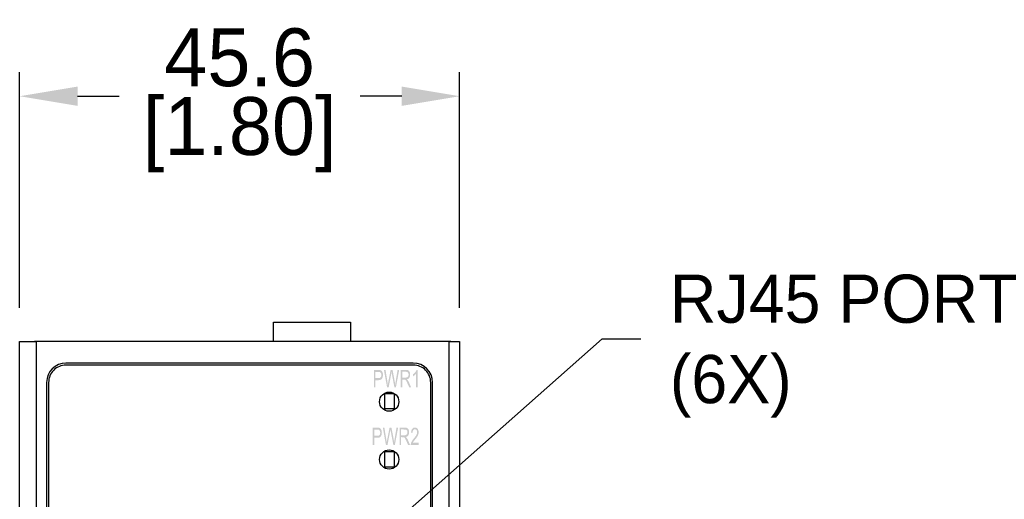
# Model space of a CAD drawing. Header units: inches. Extents: x 0 to 559, y 0 to 432.
# Tile 3 of 4: x 147 to 250, y 269 to 319. Entities that reach past the tile are written whole.
import ezdxf
from ezdxf import colors
from ezdxf.entities.mleader import LeaderData, LeaderLine
from ezdxf.math import Vec2, Vec3

# ---------------------------------------------------------------- set-up
doc = ezdxf.new("R2010")
doc.units = ezdxf.units.IN
doc.header["$LTSCALE"] = 10
doc.header["$MEASUREMENT"] = 0
doc.layers.add('DIMENSIONS', color=140, linetype='Continuous')
doc.layers.add('TEXT', color=140, linetype='Continuous')
doc.dimstyles.get("Standard").update_dxf_attribs({"dimtxt": 6, "dimasz": 6, "dimexe": 2.5, "dimexo": 3.5, "dimgap": 1, "dimtad": 0, "dimtih": 1, "dimtoh": 1, "dimdec": 1, "dimzin": 0, "dimdsep": 46, "dimtxsty": 'Standard', "dimcen": 0, "dimadec": 0, "dimazin": 0, "dimtfac": 1, "dimtdec": 1, "dimtofl": 0, "dimtmove": 0, "dimatfit": 3, "dimfxl": 1, "dimtolj": 1, "dimtzin": 0, "dimarcsym": 0})

# ---------------------------------------------------------------- blocks, each defined once
blk = doc.blocks.new('*D15')
at = {"layer": 'DEFPOINTS', "color": 0, "transparency": 16777216}
for p in [(193.06, 311.28), (147.46, 285.84), (193.06, 285.84)]:
    blk.add_point(p, dxfattribs=at)
at = {"layer": 'DIMENSIONS', "color": 0, "lineweight": -2, "transparency": 16777216}
for p, q in [((147.46, 289.34), (147.46, 313.78)), ((193.06, 289.34), (193.06, 313.78)), ((153.46, 311.28), (157.76, 311.28)), ((187.06, 311.28), (182.76, 311.28))]:
    blk.add_line(p, q, dxfattribs=at)
at = {"layer": 'DIMENSIONS', "color": 0, "transparency": 16777216}
for points in [[(153.46, 312.28), (153.46, 310.28), (147.46, 311.28)], [(187.06, 312.28), (187.06, 310.28), (193.06, 311.28)]]:
    blk.add_solid(points, dxfattribs=at)
at = {"layer": 'DIMENSIONS', "color": 0, "transparency": 16777216, "char_height": 6, "attachment_point": 5}
for s, insert in [('\\A1;45.6', (170.26, 315.28)), ('\\A1;[1.80]', (170.26, 307.28))]:
    blk.add_mtext(s, dxfattribs=dict(at, insert=insert))

msp = doc.modelspace()

# ---------------------------------------------------------------- hatches: boundary and pattern name
h = msp.add_hatch(color=256)
edge = h.paths.add_edge_path(flags=16)
edge.add_spline(control_points=[(184.34, 282.03), (184.34, 282.03), (184.65, 282.03), (184.65, 282.03), (184.65, 282.03), (184.7, 282.03), (184.75, 282.04), (184.79, 282.05), (184.79, 282.05), (184.82, 282.07), (184.85, 282.09), (184.87, 282.11), (184.87, 282.11), (184.9, 282.14), (184.92, 282.18), (184.93, 282.22), (184.93, 282.22), (184.94, 282.26), (184.95, 282.3), (184.95, 282.36), (184.95, 282.36), (184.95, 282.39), (184.94, 282.43), (184.94, 282.46), (184.94, 282.46), (184.93, 282.49), (184.92, 282.52), (184.91, 282.54), (184.91, 282.54), (184.9, 282.57), (184.89, 282.59), (184.87, 282.6), (184.87, 282.6), (184.86, 282.62), (184.84, 282.64), (184.83, 282.65), (184.83, 282.65), (184.81, 282.65), (184.79, 282.66), (184.76, 282.67), (184.76, 282.67), (184.73, 282.67), (184.69, 282.67), (184.65, 282.67), (184.65, 282.67), (184.65, 282.67), (184.34, 282.68), (184.34, 282.68), (184.34, 282.68), (184.34, 282.68), (184.34, 282.03), (184.34, 282.03)], knot_values=[0, 0, 0, 0, 0.076923, 0.076923, 0.076923, 0.077023, 0.153846, 0.153846, 0.153846, 0.153946, 0.230769, 0.230769, 0.230769, 0.230869, 0.307692, 0.307692, 0.307692, 0.307792, 0.384615, 0.384615, 0.384615, 0.384715, 0.461538, 0.461538, 0.461538, 0.461638, 0.538462, 0.538462, 0.538462, 0.538562, 0.615385, 0.615385, 0.615385, 0.615485, 0.692308, 0.692308, 0.692308, 0.692408, 0.769231, 0.769231, 0.769231, 0.769331, 0.846154, 0.846154, 0.846154, 0.846254, 0.923077, 0.923077, 0.923077, 0.923177, 1, 1, 1, 1], degree=3, periodic=0)
edge = h.paths.add_edge_path()
edge.add_spline(control_points=[(184.17, 281.09), (184.17, 281.09), (184.17, 282.89), (184.17, 282.89), (184.17, 282.89), (184.17, 282.89), (184.64, 282.89), (184.64, 282.89), (184.64, 282.89), (184.69, 282.88), (184.74, 282.88), (184.78, 282.88), (184.78, 282.88), (184.82, 282.87), (184.85, 282.86), (184.88, 282.85), (184.88, 282.85), (184.92, 282.83), (184.95, 282.81), (184.98, 282.78), (184.98, 282.78), (185, 282.76), (185.03, 282.72), (185.05, 282.68), (185.05, 282.68), (185.07, 282.64), (185.09, 282.59), (185.1, 282.54), (185.1, 282.54), (185.11, 282.49), (185.11, 282.43), (185.11, 282.37), (185.11, 282.37), (185.11, 282.29), (185.11, 282.21), (185.09, 282.15), (185.09, 282.15), (185.07, 282.08), (185.04, 282.02), (185.01, 281.97), (185.01, 281.97), (184.98, 281.92), (184.93, 281.88), (184.87, 281.86), (184.87, 281.86), (184.81, 281.83), (184.74, 281.82), (184.65, 281.82), (184.65, 281.82), (184.65, 281.82), (184.34, 281.82), (184.34, 281.82), (184.34, 281.82), (184.34, 281.82), (184.34, 281.09), (184.34, 281.09), (184.34, 281.09), (184.34, 281.09), (184.17, 281.09), (184.17, 281.09)], knot_values=[0, 0, 0, 0, 0.066667, 0.066667, 0.066667, 0.066767, 0.133333, 0.133333, 0.133333, 0.133433, 0.2, 0.2, 0.2, 0.2001, 0.266667, 0.266667, 0.266667, 0.266767, 0.333333, 0.333333, 0.333333, 0.333433, 0.4, 0.4, 0.4, 0.4001, 0.466667, 0.466667, 0.466667, 0.466767, 0.533333, 0.533333, 0.533333, 0.533433, 0.6, 0.6, 0.6, 0.6001, 0.666667, 0.666667, 0.666667, 0.666767, 0.733333, 0.733333, 0.733333, 0.733433, 0.8, 0.8, 0.8, 0.8001, 0.866667, 0.866667, 0.866667, 0.866767, 0.933333, 0.933333, 0.933333, 0.933433, 1, 1, 1, 1], degree=3, periodic=0)
h = msp.add_hatch(color=256)
edge = h.paths.add_edge_path()
edge.add_spline(control_points=[(185.54, 281.09), (185.54, 281.09), (185.21, 282.89), (185.21, 282.89), (185.21, 282.89), (185.21, 282.89), (185.38, 282.89), (185.38, 282.89), (185.38, 282.89), (185.38, 282.89), (185.57, 281.71), (185.57, 281.71), (185.57, 281.71), (185.58, 281.65), (185.59, 281.59), (185.59, 281.53), (185.59, 281.53), (185.6, 281.47), (185.61, 281.4), (185.62, 281.34), (185.62, 281.34), (185.62, 281.34), (185.67, 281.68), (185.67, 281.68), (185.67, 281.68), (185.67, 281.68), (185.91, 282.89), (185.91, 282.89), (185.91, 282.89), (185.91, 282.89), (186.11, 282.89), (186.11, 282.89), (186.11, 282.89), (186.11, 282.89), (186.28, 281.98), (186.28, 281.98), (186.28, 281.98), (186.3, 281.87), (186.32, 281.76), (186.34, 281.65), (186.34, 281.65), (186.36, 281.55), (186.37, 281.44), (186.38, 281.34), (186.38, 281.34), (186.39, 281.4), (186.4, 281.46), (186.41, 281.53), (186.41, 281.53), (186.42, 281.59), (186.43, 281.66), (186.44, 281.73), (186.44, 281.73), (186.44, 281.73), (186.63, 282.89), (186.63, 282.89), (186.63, 282.89), (186.63, 282.89), (186.8, 282.89), (186.8, 282.89), (186.8, 282.89), (186.8, 282.89), (186.46, 281.09), (186.46, 281.09), (186.46, 281.09), (186.46, 281.09), (186.3, 281.09), (186.3, 281.09), (186.3, 281.09), (186.3, 281.09), (186.04, 282.46), (186.04, 282.46), (186.04, 282.46), (186.04, 282.46), (186, 282.67), (186, 282.67), (186, 282.67), (186, 282.65), (186, 282.63), (185.99, 282.61), (185.99, 282.61), (185.99, 282.59), (185.99, 282.57), (185.99, 282.56), (185.99, 282.56), (185.98, 282.54), (185.98, 282.52), (185.98, 282.51), (185.98, 282.51), (185.97, 282.49), (185.97, 282.47), (185.97, 282.46), (185.97, 282.46), (185.97, 282.46), (185.71, 281.09), (185.71, 281.09), (185.71, 281.09), (185.71, 281.09), (185.54, 281.09), (185.54, 281.09)], knot_values=[0, 0, 0, 0, 0.04, 0.04, 0.04, 0.0401, 0.08, 0.08, 0.08, 0.0801, 0.12, 0.12, 0.12, 0.1201, 0.16, 0.16, 0.16, 0.1601, 0.2, 0.2, 0.2, 0.2001, 0.24, 0.24, 0.24, 0.2401, 0.28, 0.28, 0.28, 0.2801, 0.32, 0.32, 0.32, 0.3201, 0.36, 0.36, 0.36, 0.3601, 0.4, 0.4, 0.4, 0.4001, 0.44, 0.44, 0.44, 0.4401, 0.48, 0.48, 0.48, 0.4801, 0.52, 0.52, 0.52, 0.5201, 0.56, 0.56, 0.56, 0.5601, 0.6, 0.6, 0.6, 0.6001, 0.64, 0.64, 0.64, 0.6401, 0.68, 0.68, 0.68, 0.6801, 0.72, 0.72, 0.72, 0.7201, 0.76, 0.76, 0.76, 0.7601, 0.8, 0.8, 0.8, 0.8001, 0.84, 0.84, 0.84, 0.8401, 0.88, 0.88, 0.88, 0.8801, 0.92, 0.92, 0.92, 0.9201, 0.96, 0.96, 0.96, 0.9601, 1, 1, 1, 1], degree=3, periodic=0)
h = msp.add_hatch(color=256)
edge = h.paths.add_edge_path(flags=16)
edge.add_spline(control_points=[(187.11, 282.09), (187.11, 282.09), (187.46, 282.09), (187.46, 282.09), (187.46, 282.09), (187.5, 282.09), (187.53, 282.09), (187.56, 282.1), (187.56, 282.1), (187.59, 282.11), (187.62, 282.12), (187.64, 282.13), (187.64, 282.13), (187.65, 282.14), (187.67, 282.15), (187.69, 282.17), (187.69, 282.17), (187.7, 282.19), (187.72, 282.21), (187.73, 282.23), (187.73, 282.23), (187.74, 282.25), (187.75, 282.28), (187.76, 282.31), (187.76, 282.31), (187.76, 282.33), (187.77, 282.36), (187.77, 282.4), (187.77, 282.4), (187.77, 282.44), (187.76, 282.48), (187.75, 282.52), (187.75, 282.52), (187.74, 282.55), (187.72, 282.58), (187.7, 282.61), (187.7, 282.61), (187.68, 282.64), (187.65, 282.65), (187.62, 282.67), (187.62, 282.67), (187.58, 282.68), (187.54, 282.69), (187.5, 282.69), (187.5, 282.69), (187.5, 282.69), (187.11, 282.69), (187.11, 282.69), (187.11, 282.69), (187.11, 282.69), (187.11, 282.09), (187.11, 282.09)], knot_values=[0, 0, 0, 0, 0.076923, 0.076923, 0.076923, 0.077023, 0.153846, 0.153846, 0.153846, 0.153946, 0.230769, 0.230769, 0.230769, 0.230869, 0.307692, 0.307692, 0.307692, 0.307792, 0.384615, 0.384615, 0.384615, 0.384715, 0.461538, 0.461538, 0.461538, 0.461638, 0.538462, 0.538462, 0.538462, 0.538562, 0.615385, 0.615385, 0.615385, 0.615485, 0.692308, 0.692308, 0.692308, 0.692408, 0.769231, 0.769231, 0.769231, 0.769331, 0.846154, 0.846154, 0.846154, 0.846254, 0.923077, 0.923077, 0.923077, 0.923177, 1, 1, 1, 1], degree=3, periodic=0)
edge = h.paths.add_edge_path()
edge.add_spline(control_points=[(186.95, 281.09), (186.95, 281.09), (186.95, 282.89), (186.95, 282.89), (186.95, 282.89), (186.95, 282.89), (187.49, 282.89), (187.49, 282.89), (187.49, 282.89), (187.55, 282.88), (187.6, 282.88), (187.64, 282.87), (187.64, 282.87), (187.69, 282.87), (187.72, 282.85), (187.75, 282.83), (187.75, 282.83), (187.77, 282.82), (187.8, 282.8), (187.82, 282.77), (187.82, 282.77), (187.84, 282.74), (187.86, 282.71), (187.88, 282.67), (187.88, 282.67), (187.9, 282.63), (187.91, 282.59), (187.92, 282.54), (187.92, 282.54), (187.93, 282.5), (187.93, 282.45), (187.93, 282.4), (187.93, 282.4), (187.93, 282.33), (187.93, 282.27), (187.91, 282.21), (187.91, 282.21), (187.9, 282.16), (187.87, 282.11), (187.84, 282.07), (187.84, 282.07), (187.81, 282.03), (187.78, 281.99), (187.74, 281.96), (187.74, 281.96), (187.69, 281.94), (187.64, 281.92), (187.59, 281.91), (187.59, 281.91), (187.61, 281.89), (187.63, 281.87), (187.65, 281.86), (187.65, 281.86), (187.66, 281.84), (187.68, 281.83), (187.69, 281.81), (187.69, 281.81), (187.71, 281.77), (187.74, 281.74), (187.76, 281.7), (187.76, 281.7), (187.78, 281.66), (187.8, 281.62), (187.82, 281.58), (187.82, 281.58), (187.82, 281.58), (188.03, 281.09), (188.03, 281.09), (188.03, 281.09), (188.03, 281.09), (187.83, 281.09), (187.83, 281.09), (187.83, 281.09), (187.83, 281.09), (187.66, 281.47), (187.66, 281.47), (187.66, 281.47), (187.63, 281.54), (187.61, 281.6), (187.58, 281.65), (187.58, 281.65), (187.56, 281.7), (187.54, 281.73), (187.52, 281.76), (187.52, 281.76), (187.5, 281.78), (187.49, 281.8), (187.47, 281.82), (187.47, 281.82), (187.46, 281.84), (187.44, 281.85), (187.43, 281.86), (187.43, 281.86), (187.41, 281.87), (187.39, 281.88), (187.37, 281.88), (187.37, 281.88), (187.35, 281.88), (187.33, 281.89), (187.3, 281.89), (187.3, 281.89), (187.3, 281.89), (187.11, 281.89), (187.11, 281.89), (187.11, 281.89), (187.11, 281.89), (187.11, 281.09), (187.11, 281.09), (187.11, 281.09), (187.11, 281.09), (186.95, 281.09), (186.95, 281.09)], knot_values=[0, 0, 0, 0, 0.035714, 0.035714, 0.035714, 0.035814, 0.071429, 0.071429, 0.071429, 0.071529, 0.107143, 0.107143, 0.107143, 0.107243, 0.142857, 0.142857, 0.142857, 0.142957, 0.178571, 0.178571, 0.178571, 0.178671, 0.214286, 0.214286, 0.214286, 0.214386, 0.25, 0.25, 0.25, 0.2501, 0.285714, 0.285714, 0.285714, 0.285814, 0.321429, 0.321429, 0.321429, 0.321529, 0.357143, 0.357143, 0.357143, 0.357243, 0.392857, 0.392857, 0.392857, 0.392957, 0.428571, 0.428571, 0.428571, 0.428671, 0.464286, 0.464286, 0.464286, 0.464386, 0.5, 0.5, 0.5, 0.5001, 0.535714, 0.535714, 0.535714, 0.535814, 0.571429, 0.571429, 0.571429, 0.571529, 0.607143, 0.607143, 0.607143, 0.607243, 0.642857, 0.642857, 0.642857, 0.642957, 0.678571, 0.678571, 0.678571, 0.678671, 0.714286, 0.714286, 0.714286, 0.714386, 0.75, 0.75, 0.75, 0.7501, 0.785714, 0.785714, 0.785714, 0.785814, 0.821429, 0.821429, 0.821429, 0.821529, 0.857143, 0.857143, 0.857143, 0.857243, 0.892857, 0.892857, 0.892857, 0.892957, 0.928571, 0.928571, 0.928571, 0.928671, 0.964286, 0.964286, 0.964286, 0.964386, 1, 1, 1, 1], degree=3, periodic=0)
h = msp.add_hatch(color=256)
edge = h.paths.add_edge_path()
edge.add_spline(control_points=[(188.7, 281.09), (188.7, 281.09), (188.54, 281.09), (188.54, 281.09), (188.54, 281.09), (188.54, 281.09), (188.54, 282.5), (188.54, 282.5), (188.54, 282.5), (188.53, 282.47), (188.51, 282.45), (188.48, 282.42), (188.48, 282.42), (188.46, 282.4), (188.43, 282.37), (188.41, 282.35), (188.41, 282.35), (188.38, 282.32), (188.35, 282.3), (188.32, 282.28), (188.32, 282.28), (188.29, 282.26), (188.27, 282.24), (188.24, 282.23), (188.24, 282.23), (188.24, 282.23), (188.24, 282.45), (188.24, 282.45), (188.24, 282.45), (188.28, 282.47), (188.32, 282.5), (188.36, 282.54), (188.36, 282.54), (188.4, 282.57), (188.43, 282.61), (188.46, 282.65), (188.46, 282.65), (188.5, 282.69), (188.52, 282.73), (188.55, 282.77), (188.55, 282.77), (188.57, 282.81), (188.58, 282.85), (188.6, 282.89), (188.6, 282.89), (188.6, 282.89), (188.7, 282.89), (188.7, 282.89), (188.7, 282.89), (188.7, 282.89), (188.7, 281.09), (188.7, 281.09)], knot_values=[0, 0, 0, 0, 0.076923, 0.076923, 0.076923, 0.077023, 0.153846, 0.153846, 0.153846, 0.153946, 0.230769, 0.230769, 0.230769, 0.230869, 0.307692, 0.307692, 0.307692, 0.307792, 0.384615, 0.384615, 0.384615, 0.384715, 0.461538, 0.461538, 0.461538, 0.461638, 0.538462, 0.538462, 0.538462, 0.538562, 0.615385, 0.615385, 0.615385, 0.615485, 0.692308, 0.692308, 0.692308, 0.692408, 0.769231, 0.769231, 0.769231, 0.769331, 0.846154, 0.846154, 0.846154, 0.846254, 0.923077, 0.923077, 0.923077, 0.923177, 1, 1, 1, 1], degree=3, periodic=0)
h = msp.add_hatch(color=256)
edge = h.paths.add_edge_path(flags=16)
edge.add_spline(control_points=[(184.22, 276.05), (184.22, 276.05), (184.54, 276.05), (184.54, 276.05), (184.54, 276.05), (184.59, 276.05), (184.63, 276.06), (184.67, 276.07), (184.67, 276.07), (184.71, 276.08), (184.74, 276.1), (184.76, 276.13), (184.76, 276.13), (184.78, 276.16), (184.8, 276.19), (184.81, 276.23), (184.81, 276.23), (184.82, 276.28), (184.83, 276.32), (184.83, 276.38), (184.83, 276.38), (184.83, 276.41), (184.83, 276.45), (184.82, 276.48), (184.82, 276.48), (184.81, 276.51), (184.81, 276.53), (184.79, 276.56), (184.79, 276.56), (184.78, 276.58), (184.77, 276.61), (184.76, 276.62), (184.76, 276.62), (184.74, 276.64), (184.73, 276.65), (184.71, 276.66), (184.71, 276.66), (184.7, 276.67), (184.67, 276.68), (184.64, 276.68), (184.64, 276.68), (184.61, 276.69), (184.58, 276.69), (184.54, 276.69), (184.54, 276.69), (184.54, 276.69), (184.22, 276.69), (184.22, 276.69), (184.22, 276.69), (184.22, 276.69), (184.22, 276.05), (184.22, 276.05)], knot_values=[0, 0, 0, 0, 0.076923, 0.076923, 0.076923, 0.077023, 0.153846, 0.153846, 0.153846, 0.153946, 0.230769, 0.230769, 0.230769, 0.230869, 0.307692, 0.307692, 0.307692, 0.307792, 0.384615, 0.384615, 0.384615, 0.384715, 0.461538, 0.461538, 0.461538, 0.461638, 0.538462, 0.538462, 0.538462, 0.538562, 0.615385, 0.615385, 0.615385, 0.615485, 0.692308, 0.692308, 0.692308, 0.692408, 0.769231, 0.769231, 0.769231, 0.769331, 0.846154, 0.846154, 0.846154, 0.846254, 0.923077, 0.923077, 0.923077, 0.923177, 1, 1, 1, 1], degree=3, periodic=0)
edge = h.paths.add_edge_path()
edge.add_spline(control_points=[(184.06, 275.11), (184.06, 275.11), (184.06, 276.91), (184.06, 276.91), (184.06, 276.91), (184.06, 276.91), (184.52, 276.91), (184.52, 276.91), (184.52, 276.91), (184.58, 276.9), (184.62, 276.9), (184.66, 276.89), (184.66, 276.89), (184.7, 276.89), (184.74, 276.88), (184.76, 276.87), (184.76, 276.87), (184.8, 276.85), (184.83, 276.83), (184.86, 276.8), (184.86, 276.8), (184.89, 276.77), (184.91, 276.74), (184.93, 276.7), (184.93, 276.7), (184.96, 276.66), (184.97, 276.61), (184.98, 276.56), (184.98, 276.56), (184.99, 276.5), (185, 276.45), (185, 276.39), (185, 276.39), (185, 276.31), (184.99, 276.23), (184.97, 276.17), (184.97, 276.17), (184.96, 276.1), (184.93, 276.04), (184.89, 275.99), (184.89, 275.99), (184.86, 275.94), (184.81, 275.9), (184.75, 275.88), (184.75, 275.88), (184.69, 275.85), (184.62, 275.84), (184.54, 275.84), (184.54, 275.84), (184.54, 275.84), (184.22, 275.84), (184.22, 275.84), (184.22, 275.84), (184.22, 275.84), (184.22, 275.11), (184.22, 275.11), (184.22, 275.11), (184.22, 275.11), (184.06, 275.11), (184.06, 275.11)], knot_values=[0, 0, 0, 0, 0.066667, 0.066667, 0.066667, 0.066767, 0.133333, 0.133333, 0.133333, 0.133433, 0.2, 0.2, 0.2, 0.2001, 0.266667, 0.266667, 0.266667, 0.266767, 0.333333, 0.333333, 0.333333, 0.333433, 0.4, 0.4, 0.4, 0.4001, 0.466667, 0.466667, 0.466667, 0.466767, 0.533333, 0.533333, 0.533333, 0.533433, 0.6, 0.6, 0.6, 0.6001, 0.666667, 0.666667, 0.666667, 0.666767, 0.733333, 0.733333, 0.733333, 0.733433, 0.8, 0.8, 0.8, 0.8001, 0.866667, 0.866667, 0.866667, 0.866767, 0.933333, 0.933333, 0.933333, 0.933433, 1, 1, 1, 1], degree=3, periodic=0)
h = msp.add_hatch(color=256)
edge = h.paths.add_edge_path()
edge.add_spline(control_points=[(185.42, 275.11), (185.42, 275.11), (185.1, 276.91), (185.1, 276.91), (185.1, 276.91), (185.1, 276.91), (185.26, 276.91), (185.26, 276.91), (185.26, 276.91), (185.26, 276.91), (185.45, 275.73), (185.45, 275.73), (185.45, 275.73), (185.46, 275.67), (185.47, 275.6), (185.48, 275.54), (185.48, 275.54), (185.49, 275.48), (185.5, 275.42), (185.5, 275.36), (185.5, 275.36), (185.5, 275.36), (185.56, 275.69), (185.56, 275.69), (185.56, 275.69), (185.56, 275.69), (185.8, 276.91), (185.8, 276.91), (185.8, 276.91), (185.8, 276.91), (185.99, 276.91), (185.99, 276.91), (185.99, 276.91), (185.99, 276.91), (186.17, 276), (186.17, 276), (186.17, 276), (186.19, 275.88), (186.21, 275.78), (186.23, 275.67), (186.23, 275.67), (186.24, 275.56), (186.26, 275.46), (186.27, 275.36), (186.27, 275.36), (186.27, 275.42), (186.28, 275.48), (186.29, 275.54), (186.29, 275.54), (186.3, 275.61), (186.31, 275.68), (186.33, 275.75), (186.33, 275.75), (186.33, 275.75), (186.52, 276.91), (186.52, 276.91), (186.52, 276.91), (186.52, 276.91), (186.69, 276.91), (186.69, 276.91), (186.69, 276.91), (186.69, 276.91), (186.35, 275.11), (186.35, 275.11), (186.35, 275.11), (186.35, 275.11), (186.19, 275.11), (186.19, 275.11), (186.19, 275.11), (186.19, 275.11), (185.93, 276.48), (185.93, 276.48), (185.93, 276.48), (185.93, 276.48), (185.89, 276.69), (185.89, 276.69), (185.89, 276.69), (185.89, 276.67), (185.88, 276.65), (185.88, 276.63), (185.88, 276.63), (185.88, 276.61), (185.87, 276.59), (185.87, 276.57), (185.87, 276.57), (185.87, 276.56), (185.86, 276.54), (185.86, 276.52), (185.86, 276.52), (185.86, 276.51), (185.86, 276.49), (185.85, 276.48), (185.85, 276.48), (185.85, 276.48), (185.59, 275.11), (185.59, 275.11), (185.59, 275.11), (185.59, 275.11), (185.42, 275.11), (185.42, 275.11)], knot_values=[0, 0, 0, 0, 0.04, 0.04, 0.04, 0.0401, 0.08, 0.08, 0.08, 0.0801, 0.12, 0.12, 0.12, 0.1201, 0.16, 0.16, 0.16, 0.1601, 0.2, 0.2, 0.2, 0.2001, 0.24, 0.24, 0.24, 0.2401, 0.28, 0.28, 0.28, 0.2801, 0.32, 0.32, 0.32, 0.3201, 0.36, 0.36, 0.36, 0.3601, 0.4, 0.4, 0.4, 0.4001, 0.44, 0.44, 0.44, 0.4401, 0.48, 0.48, 0.48, 0.4801, 0.52, 0.52, 0.52, 0.5201, 0.56, 0.56, 0.56, 0.5601, 0.6, 0.6, 0.6, 0.6001, 0.64, 0.64, 0.64, 0.6401, 0.68, 0.68, 0.68, 0.6801, 0.72, 0.72, 0.72, 0.7201, 0.76, 0.76, 0.76, 0.7601, 0.8, 0.8, 0.8, 0.8001, 0.84, 0.84, 0.84, 0.8401, 0.88, 0.88, 0.88, 0.8801, 0.92, 0.92, 0.92, 0.9201, 0.96, 0.96, 0.96, 0.9601, 1, 1, 1, 1], degree=3, periodic=0)
h = msp.add_hatch(color=256)
edge = h.paths.add_edge_path(flags=16)
edge.add_spline(control_points=[(187, 276.11), (187, 276.11), (187.35, 276.11), (187.35, 276.11), (187.35, 276.11), (187.39, 276.11), (187.42, 276.11), (187.45, 276.12), (187.45, 276.12), (187.48, 276.12), (187.5, 276.13), (187.52, 276.15), (187.52, 276.15), (187.54, 276.16), (187.56, 276.17), (187.58, 276.19), (187.58, 276.19), (187.59, 276.2), (187.61, 276.22), (187.62, 276.25), (187.62, 276.25), (187.63, 276.27), (187.64, 276.3), (187.64, 276.32), (187.64, 276.32), (187.65, 276.35), (187.65, 276.38), (187.65, 276.41), (187.65, 276.41), (187.65, 276.46), (187.65, 276.5), (187.64, 276.54), (187.64, 276.54), (187.63, 276.57), (187.61, 276.6), (187.59, 276.63), (187.59, 276.63), (187.56, 276.65), (187.54, 276.67), (187.5, 276.69), (187.5, 276.69), (187.47, 276.7), (187.43, 276.7), (187.39, 276.7), (187.39, 276.7), (187.39, 276.7), (187, 276.71), (187, 276.71), (187, 276.71), (187, 276.71), (187, 276.11), (187, 276.11)], knot_values=[0, 0, 0, 0, 0.076923, 0.076923, 0.076923, 0.077023, 0.153846, 0.153846, 0.153846, 0.153946, 0.230769, 0.230769, 0.230769, 0.230869, 0.307692, 0.307692, 0.307692, 0.307792, 0.384615, 0.384615, 0.384615, 0.384715, 0.461538, 0.461538, 0.461538, 0.461638, 0.538462, 0.538462, 0.538462, 0.538562, 0.615385, 0.615385, 0.615385, 0.615485, 0.692308, 0.692308, 0.692308, 0.692408, 0.769231, 0.769231, 0.769231, 0.769331, 0.846154, 0.846154, 0.846154, 0.846254, 0.923077, 0.923077, 0.923077, 0.923177, 1, 1, 1, 1], degree=3, periodic=0)
edge = h.paths.add_edge_path()
edge.add_spline(control_points=[(186.83, 275.11), (186.83, 275.11), (186.83, 276.91), (186.83, 276.91), (186.83, 276.91), (186.83, 276.91), (187.38, 276.91), (187.38, 276.91), (187.38, 276.91), (187.44, 276.9), (187.49, 276.9), (187.53, 276.89), (187.53, 276.89), (187.57, 276.88), (187.61, 276.87), (187.63, 276.85), (187.63, 276.85), (187.66, 276.84), (187.69, 276.81), (187.71, 276.79), (187.71, 276.79), (187.73, 276.76), (187.75, 276.73), (187.77, 276.69), (187.77, 276.69), (187.79, 276.65), (187.8, 276.61), (187.81, 276.56), (187.81, 276.56), (187.82, 276.52), (187.82, 276.47), (187.82, 276.41), (187.82, 276.41), (187.82, 276.35), (187.81, 276.29), (187.8, 276.23), (187.8, 276.23), (187.79, 276.18), (187.76, 276.13), (187.73, 276.08), (187.73, 276.08), (187.7, 276.04), (187.67, 276.01), (187.62, 275.98), (187.62, 275.98), (187.58, 275.96), (187.53, 275.94), (187.47, 275.92), (187.47, 275.92), (187.5, 275.91), (187.52, 275.89), (187.53, 275.88), (187.53, 275.88), (187.55, 275.86), (187.57, 275.84), (187.58, 275.83), (187.58, 275.83), (187.6, 275.79), (187.62, 275.75), (187.65, 275.72), (187.65, 275.72), (187.67, 275.68), (187.69, 275.64), (187.71, 275.6), (187.71, 275.6), (187.71, 275.6), (187.92, 275.11), (187.92, 275.11), (187.92, 275.11), (187.92, 275.11), (187.72, 275.11), (187.72, 275.11), (187.72, 275.11), (187.72, 275.11), (187.55, 275.48), (187.55, 275.48), (187.55, 275.48), (187.52, 275.55), (187.49, 275.61), (187.47, 275.66), (187.47, 275.66), (187.44, 275.71), (187.42, 275.75), (187.41, 275.78), (187.41, 275.78), (187.39, 275.8), (187.38, 275.82), (187.36, 275.84), (187.36, 275.84), (187.35, 275.86), (187.33, 275.87), (187.31, 275.88), (187.31, 275.88), (187.3, 275.89), (187.28, 275.89), (187.26, 275.9), (187.26, 275.9), (187.24, 275.9), (187.21, 275.9), (187.19, 275.9), (187.19, 275.9), (187.19, 275.9), (187, 275.91), (187, 275.91), (187, 275.91), (187, 275.91), (187, 275.11), (187, 275.11), (187, 275.11), (187, 275.11), (186.83, 275.11), (186.83, 275.11)], knot_values=[0, 0, 0, 0, 0.035714, 0.035714, 0.035714, 0.035814, 0.071429, 0.071429, 0.071429, 0.071529, 0.107143, 0.107143, 0.107143, 0.107243, 0.142857, 0.142857, 0.142857, 0.142957, 0.178571, 0.178571, 0.178571, 0.178671, 0.214286, 0.214286, 0.214286, 0.214386, 0.25, 0.25, 0.25, 0.2501, 0.285714, 0.285714, 0.285714, 0.285814, 0.321429, 0.321429, 0.321429, 0.321529, 0.357143, 0.357143, 0.357143, 0.357243, 0.392857, 0.392857, 0.392857, 0.392957, 0.428571, 0.428571, 0.428571, 0.428671, 0.464286, 0.464286, 0.464286, 0.464386, 0.5, 0.5, 0.5, 0.5001, 0.535714, 0.535714, 0.535714, 0.535814, 0.571429, 0.571429, 0.571429, 0.571529, 0.607143, 0.607143, 0.607143, 0.607243, 0.642857, 0.642857, 0.642857, 0.642957, 0.678571, 0.678571, 0.678571, 0.678671, 0.714286, 0.714286, 0.714286, 0.714386, 0.75, 0.75, 0.75, 0.7501, 0.785714, 0.785714, 0.785714, 0.785814, 0.821429, 0.821429, 0.821429, 0.821529, 0.857143, 0.857143, 0.857143, 0.857243, 0.892857, 0.892857, 0.892857, 0.892957, 0.928571, 0.928571, 0.928571, 0.928671, 0.964286, 0.964286, 0.964286, 0.964386, 1, 1, 1, 1], degree=3, periodic=0)
h = msp.add_hatch(color=256)
edge = h.paths.add_edge_path()
edge.add_spline(control_points=[(188.81, 275.32), (188.81, 275.32), (188.81, 275.11), (188.81, 275.11), (188.81, 275.11), (188.81, 275.11), (188, 275.11), (188, 275.11), (188, 275.11), (188, 275.15), (188, 275.2), (188.01, 275.24), (188.01, 275.24), (188.02, 275.29), (188.04, 275.34), (188.06, 275.39), (188.06, 275.39), (188.09, 275.45), (188.12, 275.51), (188.16, 275.57), (188.16, 275.57), (188.2, 275.63), (188.25, 275.7), (188.31, 275.77), (188.31, 275.77), (188.38, 275.85), (188.44, 275.93), (188.49, 275.99), (188.49, 275.99), (188.53, 276.06), (188.57, 276.12), (188.59, 276.16), (188.59, 276.16), (188.61, 276.21), (188.63, 276.25), (188.64, 276.29), (188.64, 276.29), (188.65, 276.34), (188.66, 276.38), (188.66, 276.42), (188.66, 276.42), (188.66, 276.46), (188.65, 276.51), (188.64, 276.54), (188.64, 276.54), (188.63, 276.58), (188.61, 276.61), (188.59, 276.64), (188.59, 276.64), (188.57, 276.67), (188.54, 276.69), (188.51, 276.71), (188.51, 276.71), (188.49, 276.72), (188.46, 276.73), (188.42, 276.73), (188.42, 276.73), (188.39, 276.73), (188.36, 276.72), (188.33, 276.7), (188.33, 276.7), (188.3, 276.69), (188.27, 276.67), (188.25, 276.63), (188.25, 276.63), (188.23, 276.6), (188.21, 276.57), (188.2, 276.52), (188.2, 276.52), (188.19, 276.48), (188.18, 276.43), (188.18, 276.37), (188.18, 276.37), (188.18, 276.37), (188.03, 276.39), (188.03, 276.39), (188.03, 276.39), (188.03, 276.48), (188.05, 276.55), (188.07, 276.62), (188.07, 276.62), (188.09, 276.68), (188.11, 276.74), (188.15, 276.78), (188.15, 276.78), (188.19, 276.82), (188.23, 276.86), (188.27, 276.88), (188.27, 276.88), (188.32, 276.9), (188.37, 276.91), (188.43, 276.91), (188.43, 276.91), (188.49, 276.91), (188.55, 276.9), (188.6, 276.87), (188.6, 276.87), (188.64, 276.85), (188.68, 276.81), (188.72, 276.76), (188.72, 276.76), (188.75, 276.71), (188.77, 276.65), (188.79, 276.6), (188.79, 276.6), (188.8, 276.54), (188.81, 276.48), (188.81, 276.41), (188.81, 276.41), (188.81, 276.36), (188.81, 276.3), (188.79, 276.25), (188.79, 276.25), (188.78, 276.19), (188.76, 276.14), (188.74, 276.08), (188.74, 276.08), (188.71, 276.03), (188.67, 275.97), (188.63, 275.9), (188.63, 275.9), (188.58, 275.83), (188.52, 275.75), (188.45, 275.67), (188.45, 275.67), (188.4, 275.61), (188.37, 275.56), (188.34, 275.53), (188.34, 275.53), (188.31, 275.49), (188.29, 275.46), (188.27, 275.44), (188.27, 275.44), (188.26, 275.42), (188.25, 275.4), (188.24, 275.38), (188.24, 275.38), (188.23, 275.36), (188.22, 275.34), (188.21, 275.32), (188.21, 275.32), (188.21, 275.32), (188.81, 275.32), (188.81, 275.32)], knot_values=[0, 0, 0, 0, 0.027778, 0.027778, 0.027778, 0.027878, 0.055556, 0.055556, 0.055556, 0.055656, 0.083333, 0.083333, 0.083333, 0.083433, 0.111111, 0.111111, 0.111111, 0.111211, 0.138889, 0.138889, 0.138889, 0.138989, 0.166667, 0.166667, 0.166667, 0.166767, 0.194444, 0.194444, 0.194444, 0.194544, 0.222222, 0.222222, 0.222222, 0.222322, 0.25, 0.25, 0.25, 0.2501, 0.277778, 0.277778, 0.277778, 0.277878, 0.305556, 0.305556, 0.305556, 0.305656, 0.333333, 0.333333, 0.333333, 0.333433, 0.361111, 0.361111, 0.361111, 0.361211, 0.388889, 0.388889, 0.388889, 0.388989, 0.416667, 0.416667, 0.416667, 0.416767, 0.444444, 0.444444, 0.444444, 0.444544, 0.472222, 0.472222, 0.472222, 0.472322, 0.5, 0.5, 0.5, 0.5001, 0.527778, 0.527778, 0.527778, 0.527878, 0.555556, 0.555556, 0.555556, 0.555656, 0.583333, 0.583333, 0.583333, 0.583433, 0.611111, 0.611111, 0.611111, 0.611211, 0.638889, 0.638889, 0.638889, 0.638989, 0.666667, 0.666667, 0.666667, 0.666767, 0.694444, 0.694444, 0.694444, 0.694544, 0.722222, 0.722222, 0.722222, 0.722322, 0.75, 0.75, 0.75, 0.7501, 0.777778, 0.777778, 0.777778, 0.777878, 0.805556, 0.805556, 0.805556, 0.805656, 0.833333, 0.833333, 0.833333, 0.833433, 0.861111, 0.861111, 0.861111, 0.861211, 0.888889, 0.888889, 0.888889, 0.888989, 0.916667, 0.916667, 0.916667, 0.916767, 0.944444, 0.944444, 0.944444, 0.944544, 0.972222, 0.972222, 0.972222, 0.972322, 1, 1, 1, 1], degree=3, periodic=0)

# ---------------------------------------------------------------- linework, layer by layer
for p, q in [((173.76, 285.84), (173.76, 287.84)), ((173.76, 287.84), (181.76, 287.84)), ((181.76, 287.84), (181.76, 285.84)), ((147.46, 285.84), (149.2, 285.84)), ((147.46, 171.34), (147.46, 285.84)), ((192.16, 285.84), (149, 285.84)), ((149.2, 171.34), (149.2, 285.84)), ((191.96, 171.34), (191.96, 285.84)), ((191.96, 285.84), (193.06, 285.84)), ((193.06, 285.84), (193.06, 171.34)), ((188.26, 283.59), (152.26, 283.59)), ((150.26, 281.59), (150.26, 175.59)), ((190.26, 175.59), (190.26, 281.59)), ((185.26, 280.39), (185.26, 278.86)), ((186.26, 280.39), (185.26, 280.39)), ((186.26, 280.39), (186.26, 278.86)), ((186.26, 278.86), (185.26, 278.86)), ((185.26, 274.39), (185.26, 272.79)), ((186.26, 274.39), (185.26, 274.39)), ((186.26, 274.39), (186.26, 272.79)), ((186.26, 272.79), (185.26, 272.79))]:
    msp.add_line(p, q)
msp.add_circle((185.76, 279.59), 1)
for centre, start, end in [((152.26, 281.59), 90, 180), ((188.26, 281.59), 0, 90)]:
    msp.add_arc(centre, 2, start, end)
for points, knots in [([(190.06, 281.59), (190.06, 281.59), (190.06, 175.59), (190.06, 175.59), (190.06, 175.59), (190.06, 174.6), (189.26, 173.79), (188.26, 173.79), (188.26, 173.79), (188.26, 173.79), (152.26, 173.79), (152.26, 173.79), (152.26, 173.79), (151.79, 173.79), (151.33, 173.98), (150.99, 174.32), (150.99, 174.32), (150.65, 174.65), (150.46, 175.11), (150.46, 175.59), (150.46, 175.59), (150.46, 175.59), (150.46, 281.59), (150.46, 281.59), (150.46, 281.59), (150.46, 282.07), (150.65, 282.52), (150.99, 282.86), (150.99, 282.86), (151.33, 283.2), (151.79, 283.39), (152.26, 283.39), (152.26, 283.39), (152.26, 283.39), (188.26, 283.39), (188.26, 283.39), (188.26, 283.39), (188.74, 283.39), (189.2, 283.2), (189.54, 282.86), (189.54, 282.86), (189.87, 282.52), (190.06, 282.07), (190.06, 281.59)], [0, 0, 0, 0, 0.090909, 0.090909, 0.090909, 0.090909, 0.181818, 0.181818, 0.181818, 0.181818, 0.272727, 0.272727, 0.272727, 0.272727, 0.363636, 0.363636, 0.363636, 0.363636, 0.454545, 0.454545, 0.454545, 0.454545, 0.545455, 0.545455, 0.545455, 0.545455, 0.636364, 0.636364, 0.636364, 0.636364, 0.727273, 0.727273, 0.727273, 0.727273, 0.818182, 0.818182, 0.818182, 0.818182, 0.909091, 0.909091, 0.909091, 0.909091, 1, 1, 1, 1]), ([(186.76, 279.59), (186.76, 280.14), (186.32, 280.59), (185.76, 280.59), (185.76, 280.59), (185.21, 280.59), (184.76, 280.14), (184.76, 279.59), (184.76, 279.59), (184.76, 279.04), (185.21, 278.59), (185.76, 278.59), (185.76, 278.59), (186.32, 278.59), (186.76, 279.04), (186.76, 279.59)], [0, 0, 0, 0, 0.25, 0.25, 0.25, 0.25, 0.5, 0.5, 0.5, 0.5, 0.75, 0.75, 0.75, 0.75, 1, 1, 1, 1]), ([(186.76, 273.59), (186.76, 274.14), (186.32, 274.59), (185.76, 274.59), (185.76, 274.59), (185.21, 274.59), (184.76, 274.14), (184.76, 273.59), (184.76, 273.59), (184.76, 273.04), (185.21, 272.59), (185.76, 272.59), (185.76, 272.59), (186.32, 272.59), (186.76, 273.04), (186.76, 273.59)], [0, 0, 0, 0, 0.25, 0.25, 0.25, 0.25, 0.5, 0.5, 0.5, 0.5, 0.75, 0.75, 0.75, 0.75, 1, 1, 1, 1])]:
    msp.add_open_spline(points, degree=3, knots=knots)

# ---------------------------------------------------------------- dimensions: what is measured, and where the dimension line sits
at = {"layer": 'DIMENSIONS'}
dim = msp.add_linear_dim(base=(193.06, 311.28), p1=(147.46, 285.84), p2=(193.06, 285.84), dimstyle='Standard', override={"dimpost": '\\X'}, dxfattribs=at)
dim.commit()
dim.dimension.update_dxf_attribs({"geometry": '*D15', "text_midpoint": (170.26, 311.28)})

# ---------------------------------------------------------------- leaders
at = {"layer": 'TEXT'}
ml = msp.add_multileader_mtext('Standard', dxfattribs=at)
ml.set_content('RJ45 PORT\\P(6X)', color=256)
ml.set_leader_properties()
ml.build(insert=Vec2(0, 0))
ml.multileader.update_dxf_attribs({"text_left_attachment_type": 2, "text_right_attachment_type": 2, "dogleg_length": 4, "arrow_head_size": 5})
ctx = ml.context
ctx.base_point, ctx.char_height, ctx.arrow_head_size, ctx.landing_gap_size, ctx.plane_origin = Vec3(211.85, 286.1), 5, 5, 3, Vec3(181.55, 259.28)
ctx.left_attachment, ctx.right_attachment = 2, 2
notes = []
notes.append((ctx, [(0, (1, 1, 0), (207.85, 286.1), (1, 0), 4, [(0, [(177.51, 259.28)], 0, [])])]))
ctx.mtext.insert, ctx.mtext.flow_direction = Vec3(214.85, 292.77), 5
for ctx, leaders in notes:
    for number, flags, end, landing, length, lines in leaders:
        leader = LeaderData()
        leader.index, (leader.has_last_leader_line, leader.has_dogleg_vector, leader.attachment_direction) = number, flags
        leader.last_leader_point, leader.dogleg_vector, leader.dogleg_length = Vec3(end), Vec3(landing), length
        for number, points, colour, breaks in lines:
            line = LeaderLine()
            line.index, line.vertices, line.color, line.breaks = number, Vec3.list(points), colors.encode_raw_color(colour), breaks
            leader.lines.append(line)
        ctx.leaders.append(leader)

doc.saveas('drawing.dxf')
